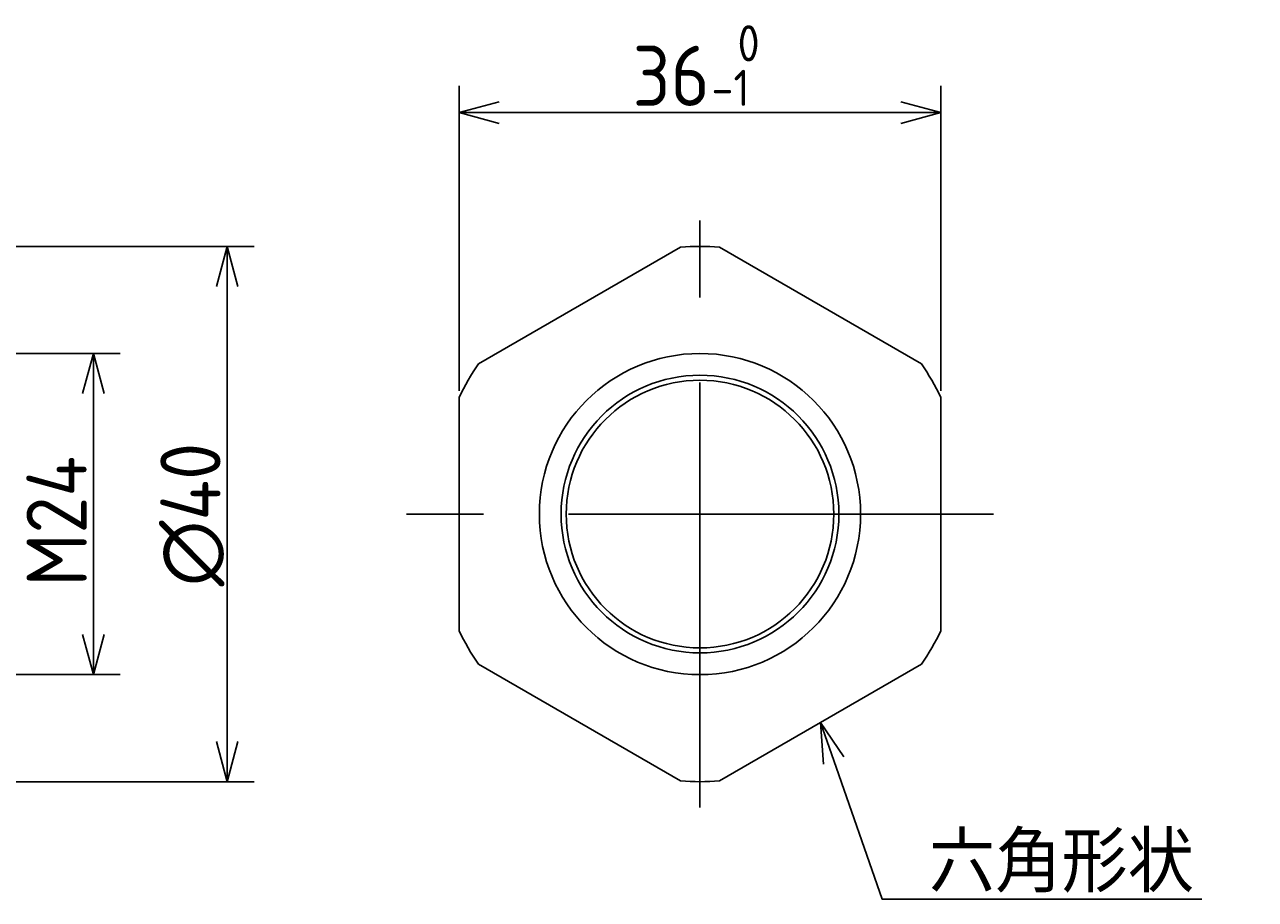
# Model space of a CAD drawing. Extents: x 106 to 361, y 259 to 417.
# Tile 8 of 8: x 269 to 361, y 343 to 408. Entities that reach past the tile are written whole.
import ezdxf

# ---------------------------------------------------------------- set-up
doc = ezdxf.new("R2010")
doc.units = 0
doc.linetypes.add('CENTER', pattern=[50.8, 31.75, -6.35, 6.35, -6.35])
doc.layers.get('0').update_dxf_attribs({"linetype": 'CONTINUOUS'})
doc.layers.get('DEFPOINTS').update_dxf_attribs({"linetype": 'CONTINUOUS'})
doc.layers.add('図形', color=7, linetype='CONTINUOUS')
doc.layers.add('寸法_文字', color=3, linetype='CONTINUOUS')
doc.styles.add('DIMENSION', font='isocp.shx', dxfattribs={"bigfont": 'bigfont.shx'})
doc.dimstyles.get("Standard").update_dxf_attribs({"dimtxt": 0.18, "dimasz": 0.18, "dimexe": 0.18, "dimexo": 0.0625, "dimgap": 0.09, "dimtad": 0, "dimtih": 1, "dimtoh": 1, "dimzin": 0, "dimcen": 0.09, "dimazin": 3, "dimtfac": 1, "dimtofl": 0, "dimtmove": 0, "dimatfit": 3})

# ---------------------------------------------------------------- blocks, each defined once
blk = doc.blocks.new('_OPEN30')
at = {"color": 0, "linetype": 'BYBLOCK'}
for p, q in [((-1, 0.268), (0, 0)), ((0, 0), (-1, -0.268)), ((0, 0), (-1, 0))]:
    blk.add_line(p, q, dxfattribs=at)
blk = doc.blocks.new('*U99')
at = {"layer": '寸法_文字', "color": 3, "style": 'DIMENSION'}
blk.add_text('M24', height=4.5, rotation=90, dxfattribs=at).set_placement((273.937, 366.459))
blk = doc.blocks.new('*D98')
at = {"layer": 'DEFPOINTS', "color": 0}
for p in [(257.437, 383.859), (257.437, 359.859), (274.437, 359.859)]:
    blk.add_point(p, dxfattribs=at)
at = {"layer": '寸法_文字', "color": 3}
for p, q in [((257.937, 383.859), (276.437, 383.859)), ((274.437, 380.859), (274.437, 362.859)), ((257.937, 359.859), (276.437, 359.859))]:
    blk.add_line(p, q, dxfattribs=at)
blk.add_blockref('*U99', (0, 0))
at = {"layer": '寸法_文字', "color": 3, "xscale": 3.000000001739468, "yscale": 3.000000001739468, "zscale": 3.000000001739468}
for p, rotation in [((274.437, 383.859), 90), ((274.437, 359.859), 270)]:
    blk.add_blockref('_OPEN30', p, dxfattribs=dict(at, rotation=rotation))
blk = doc.blocks.new('*U101')
at = {"layer": '寸法_文字', "color": 3, "style": 'DIMENSION'}
blk.add_text('∅40', height=4.5, rotation=90, dxfattribs=at).set_placement((283.937, 366.457))
blk = doc.blocks.new('*D100')
at = {"layer": 'DEFPOINTS', "color": 0}
for p in [(234.437, 391.859), (234.437, 351.859), (284.437, 351.859)]:
    blk.add_point(p, dxfattribs=at)
at = {"layer": '寸法_文字', "color": 3}
for p, q in [((234.937, 391.859), (286.437, 391.859)), ((284.437, 388.859), (284.437, 354.859)), ((234.937, 351.859), (286.437, 351.859))]:
    blk.add_line(p, q, dxfattribs=at)
blk.add_blockref('*U101', (0, 0))
at = {"layer": '寸法_文字', "color": 3, "xscale": 3.000000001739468, "yscale": 3.000000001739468, "zscale": 3.000000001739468}
for p, rotation in [((284.437, 391.859), 90), ((284.437, 351.859), 270)]:
    blk.add_blockref('_OPEN30', p, dxfattribs=dict(at, rotation=rotation))
blk = doc.blocks.new('*U103')
at = {"layer": '寸法_文字', "color": 3, "style": 'DIMENSION'}
for s, height, p in [(' 0', 2.7, (321.022, 405.689)), ('36', 4.5, (314.722, 402.359)), ('-1', 2.7, (320.617, 402.359))]:
    blk.add_text(s, height=height, dxfattribs=at).set_placement(p)
blk = doc.blocks.new('*D102')
at = {"layer": 'DEFPOINTS', "color": 0}
for p in [(337.763, 401.859), (301.763, 380.577), (337.763, 380.577)]:
    blk.add_point(p, dxfattribs=at)
at = {"layer": '寸法_文字', "color": 3}
for p, q in [((301.763, 381.077), (301.763, 403.859)), ((337.763, 381.077), (337.763, 403.859)), ((304.763, 401.859), (334.763, 401.859))]:
    blk.add_line(p, q, dxfattribs=at)
blk.add_blockref('*U103', (0, 0))
at = {"layer": '寸法_文字', "color": 3, "xscale": 3.000000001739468, "yscale": 3.000000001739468, "zscale": 3.000000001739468, "rotation": 180}
blk.add_blockref('_OPEN30', (301.763, 401.859), dxfattribs=at)
at = {"layer": '寸法_文字', "color": 3, "xscale": 3.000000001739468, "yscale": 3.000000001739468, "zscale": 3.000000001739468}
blk.add_blockref('_OPEN30', (337.763, 401.859), dxfattribs=at)
blk = doc.blocks.new('*U120')
at = {"layer": '寸法_文字', "color": 3}
blk.add_lwpolyline([(329.753, 353.439), (333.373, 343.09), (357.273, 343.09)], dxfattribs=at)
at = {"layer": '寸法_文字', "color": 3, "xscale": 3.000000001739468, "yscale": 3.000000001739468, "zscale": 3.000000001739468, "rotation": 109.2764260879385}
blk.add_blockref('_OPEN30', (328.763, 356.27), dxfattribs=at)
blk = doc.blocks.new('*U121')
at = {"layer": '寸法_文字', "color": 3, "style": 'DIMENSION'}
blk.add_text('六角形状', height=4.5, dxfattribs=at).set_placement((336.873, 343.59))

msp = doc.modelspace()

# ---------------------------------------------------------------- linework, layer by layer
at = {"layer": '図形', "color": 3, "linetype": 'CENTER'}
for p, q in [((319.763, 349.931), (319.763, 393.787)), ((341.691, 371.859), (297.835, 371.859))]:
    msp.add_line(p, q, dxfattribs=at)
at = {"layer": '図形', "color": 0, "linetype": 'BYBLOCK'}
for p, q in [((303.213, 383.088), (318.313, 391.806)), ((336.313, 383.088), (321.213, 391.806)), ((301.763, 363.141), (301.763, 380.577)), ((337.763, 363.141), (337.763, 380.577)), ((318.313, 351.912), (303.213, 360.629)), ((321.213, 351.912), (336.313, 360.629))]:
    msp.add_line(p, q, dxfattribs=at)
for radius in [12, 10]:
    msp.add_circle((319.763, 371.859), radius, dxfattribs=at)
at = {"layer": '図形', "color": 3}
msp.add_circle((319.763, 371.859), 10.376, dxfattribs=at)
at = {"layer": '図形', "color": 0, "linetype": 'BYBLOCK'}
for start, end in [(85.84193, 94.15807), (145.84193, 154.15807), (25.84193, 34.15807), (205.84193, 214.15807), (325.84193, 334.15807), (265.84193, 274.15807)]:
    msp.add_arc((319.763, 371.859), 20, start, end, dxfattribs=at)

# ---------------------------------------------------------------- block references
for name in ['*U120', '*U121']:
    msp.add_blockref(name, (0, 0))

# ---------------------------------------------------------------- dimensions: what is measured, and where the dimension line sits
at = {"layer": '寸法_文字', "color": 3}
dim = msp.add_linear_dim(base=(337.763, 401.859), p1=(301.763, 380.577), p2=(337.763, 380.577), dimstyle='Standard', override={"dimscale": 1, "dimclrd": 3, "dimclre": 3, "dimclrt": 3, "dimtol": 1, "dimtm": 1}, dxfattribs=at)
dim.commit()
dim.dimension.update_dxf_attribs({"geometry": '*D102', "text_midpoint": (319.763, 405.307)})
for base, p1, p2, override, picture, middle in [((284.437, 351.859), (234.437, 391.859), (234.437, 351.859), {"dimscale": 1, "dimpost": '%%c<>', "dimclrd": 3, "dimclre": 3, "dimclrt": 3}, '*D100', (281.687, 371.859)), ((274.437, 359.859), (257.437, 383.859), (257.437, 359.859), {"dimscale": 1, "dimpost": 'M<>', "dimclrd": 3, "dimclre": 3, "dimclrt": 3}, '*D98', (271.687, 371.859))]:
    dim = msp.add_linear_dim(base=base, p1=p1, p2=p2, angle=90, dimstyle='Standard', override=override, dxfattribs=at)
    dim.commit()
    dim.dimension.update_dxf_attribs({"geometry": picture, "text_midpoint": middle})

doc.saveas('drawing.dxf')
